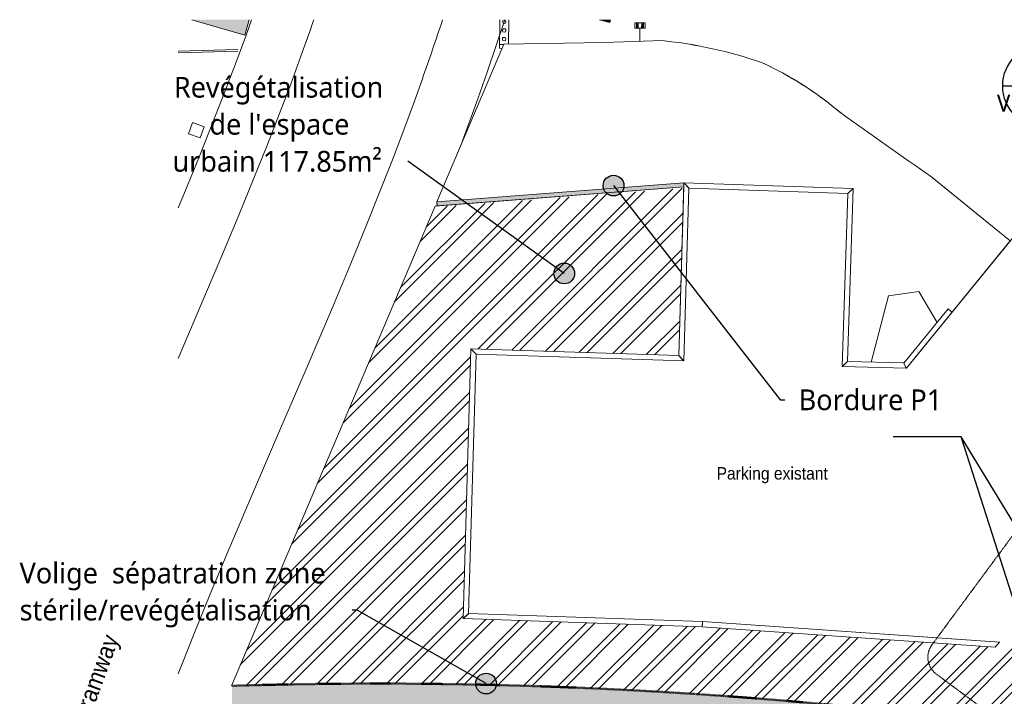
# Model space of a CAD drawing. Header units: centimetres. Extents: x -3187 to 4392, y -3706 to 602.
# Tile 12 of 26: x -3187 to -336, y -1356 to 602. Entities that reach past the tile are written whole.
import ezdxf

# ---------------------------------------------------------------- set-up
doc = ezdxf.new("R2010")
doc.units = ezdxf.units.CM
doc.linetypes.add('Tiret point', pattern=[0.625, 0.25, -0.1875, 0, -0.1875])
for name, color, linetype, lineweight in [('0-1', 7, 'Continuous', 5), ('ANNOTATIONS-10', 7, 'Continuous', 30), ('ANNOTATIONS-8', 7, 'Tiret point', 50), ('Courbes secondaires', 7, 'Continuous', 9), ('SERRU', 7, 'Continuous', 9), ('SERRU-traverse', 7, 'Continuous', 9), ('SOL', 7, 'Continuous', 9), ('Solide topographique', 7, 'Continuous', 9)]:
    doc.layers.add(name, color=color, linetype=linetype, lineweight=lineweight)
for name, color, linetype, lineweight, true_color in [('AB1_MAC-1', 7, 'Continuous', 9, 0xaaaaaa), ('AB1_RAI-1', 7, 'Continuous', 9, 0xaaaaaa), ('AB1_VOI-1', 7, 'Continuous', 9, 0xaaaaaa), ('AB1_VOI_MAR-1', 7, 'Continuous', 9, 0xe2e2e2), ('AB1_VOI_MAR-2', 7, 'Continuous', 9, 0xaaaaaa), ('AB1_VOI_TVR-1', 7, 'Continuous', 9, 0xaaaaaa), ('AB3_PSI-1', 7, 'Continuous', 9, 0xaaaaaa), ('AB5_EL_MAT-1', 7, 'Continuous', 9, 0xaaaaaa), ('ANNOTATIONS-11', 7, 'Continuous', 30, 0x000080), ('ANNOTATIONS-13', 7, 'Tiret point', 30, 0x0080ff), ('ANNOTATIONS-2', 5, 'Continuous', 9, 0x0000ff), ('ANNOTATIONS-5', 7, 'Continuous', 9, 0x00df00), ('ANNOTATIONS-6', 7, 'Continuous', 9, 0xff8040), ('TITRARCHI-1', 7, 'Continuous', 30, 0xa0a0a0), ('TITRARCHI-2', 1, 'Continuous', 30, 0xff0000)]:
    doc.layers.add(name, color=color, linetype=linetype, lineweight=lineweight, true_color=true_color)
doc.styles.add('Arial', font='arial.ttf', dxfattribs={"width": 0.9, "height": 50})
doc.styles.add('Arial_1', font='arial.ttf', dxfattribs={"width": 0.9, "height": 36})
doc.styles.add('Trebuchet MS', font='trebuc.ttf', dxfattribs={"height": 60})
doc.styles.add('Trebuchet MS_1', font='trebuc.ttf', dxfattribs={"height": 50})

# ---------------------------------------------------------------- blocks, each defined once
blk = doc.blocks.new('Garde-corps - Garde-corps-488650-2021_015_1011_ARC_1_100_Aménagement extérieur Etat projeté')
at = {"layer": 'SERRU-traverse'}
for p, q in [((-1278.9, -369.9), (-1264, 130.2)), ((-1278.9, -369.9), (-1264.3, 118.1)), ((-1249.4, 114.7), (-1264.4, -385.4)), ((-1264.4, -385.4), (-1249.4, 114.7)), ((-1253.7, 119.3), (-1264, 130.2)), ((-1264, 130.2), (-1249.4, 114.7)), ((-1264, 130.2), (-773.4, 114)), ((-1264, 130.2), (-773.4, 114)), ((-1249.4, 114.7), (-1264, 130.2)), ((-1264, 130.2), (-1253.7, 119.3)), ((-1249.4, 114.7), (-1251.8, 117.3)), ((-1251.8, 117.3), (-1249.4, 114.7)), ((-788.9, 99.5), (-1249.4, 114.7)), ((-1249.4, 114.7), (-788.9, 99.5)), ((-805.6, -401.6), (-788.9, 99.5)), ((-788.9, 99.5), (-805.6, -401.6)), ((-773.4, 114), (-790.1, -387)), ((-773.4, 114), (-790.1, -387)), ((-773.4, 114), (-788.9, 99.5)), ((-788.9, 99.5), (-773.4, 114)), ((-788.9, 99.5), (-786.3, 101.9)), ((-786.3, 101.9), (-788.9, 99.5)), ((-784.3, 103.8), (-773.4, 114)), ((-773.4, 114), (-784.3, 103.8)), ((-626.9, -391.4), (-499.1, -235)), ((-619.7, -406.3), (-487.5, -244.5)), ((-487.5, -244.5), (-619.6, -406.1)), ((-499.1, -235), (-491, -241.7)), ((-489.5, -242.9), (-487.5, -244.5)), ((-1902.5, -1131), (-1880.3, -350)), ((-1902.5, -1131), (-1880.3, -350)), ((-1865.7, -365.5), (-1887, -1116.5)), ((-1887, -1116.5), (-1865.7, -365.5)), ((-1870, -360.9), (-1880.3, -350)), ((-1880.3, -350), (-1865.7, -365.5)), ((-1880.3, -350), (-1278.9, -369.9)), ((-1880.3, -350), (-1278.9, -369.9)), ((-1865.7, -365.5), (-1880.3, -350)), ((-1880.3, -350), (-1870, -360.9)), ((-1865.7, -365.5), (-1868.1, -362.9)), ((-1868.1, -362.9), (-1865.7, -365.5)), ((-1264.4, -385.4), (-1865.7, -365.5)), ((-1865.7, -365.5), (-1264.4, -385.4)), ((-1268.7, -380.9), (-1278.9, -369.9)), ((-1278.9, -369.9), (-1264.4, -385.4)), ((-1264.4, -385.4), (-1278.9, -369.9)), ((-1278.9, -369.9), (-1268.7, -380.9)), ((-1264.4, -385.4), (-1266.8, -382.9)), ((-1266.8, -382.9), (-1264.4, -385.4)), ((-790.1, -387), (-805.6, -401.6)), ((-805.6, -401.6), (-790.1, -387)), ((-801, -397.3), (-790.1, -387)), ((-790.1, -387), (-801, -397.3)), ((-790.1, -387), (-626.7, -391.2)), ((-790.1, -387), (-627, -391.1)), ((-626.7, -391.2), (-627, -391.1)), ((-627, -391.1), (-626.9, -391.4)), ((-626.9, -391.4), (-626.7, -391.2)), ((-622, -402.1), (-626.9, -391.4)), ((-805.6, -401.6), (-803, -399.2)), ((-803, -399.2), (-805.6, -401.6)), ((-619.7, -406.3), (-805.6, -401.6)), ((-805.6, -401.6), (-619.7, -406.3)), ((-619.7, -406.3), (-621.1, -404.1)), ((-1902.5, -1131), (-1887, -1116.5)), ((-1887, -1116.5), (-1902.5, -1131)), ((-1891.6, -1120.8), (-1902.5, -1131)), ((-1902.5, -1131), (-1891.6, -1120.8)), ((-1210.6, -1154.7), (-1902.5, -1131)), ((-1210.6, -1154.7), (-1902.5, -1131)), ((-1887, -1116.5), (-1889.6, -1118.9)), ((-1889.6, -1118.9), (-1887, -1116.5)), ((-1887, -1116.5), (-1209.8, -1139.7)), ((-1209.8, -1139.7), (-1887, -1116.5)), ((-1210.6, -1154.7), (-1209.8, -1139.7)), ((-1209.8, -1139.7), (-1210.6, -1154.7)), ((-1209.8, -1139.7), (-1210, -1142.2)), ((-1210, -1142.2), (-1209.8, -1139.7)), ((-1209.8, -1139.7), (-350.3, -1199.5)), ((-350.3, -1199.5), (-1209.8, -1139.7)), ((-1210.1, -1144.2), (-1210.6, -1154.7)), ((-1210.6, -1154.7), (-1210.1, -1144.2)), ((-362.2, -1213.7), (-1210.6, -1154.7)), ((-362.2, -1213.7), (-1210.6, -1154.7))]:
    blk.add_line(p, q, dxfattribs=at)
at = {"layer": 'SERRU-traverse', "flags": 128}
for points in [[(-1251.8, 117.3), (-1252, 117.4), (-1252.2, 117.6), (-1252.5, 118), (-1252.9, 118.4), (-1253.3, 118.8), (-1253.7, 119.3)], [(-1253.7, 119.3), (-1253.3, 118.8), (-1252.9, 118.4), (-1252.5, 118), (-1252.2, 117.6), (-1252, 117.4), (-1251.8, 117.3)], [(-786.3, 101.9), (-786.2, 102), (-786, 102.2), (-785.6, 102.6), (-785.2, 102.9), (-784.8, 103.3), (-784.3, 103.8)], [(-784.3, 103.8), (-784.8, 103.3), (-785.2, 102.9), (-785.6, 102.6), (-786, 102.2), (-786.2, 102), (-786.3, 101.9)], [(-491, -241.7), (-490.6, -242), (-490.3, -242.2), (-490, -242.5), (-489.7, -242.7), (-489.6, -242.8), (-489.5, -242.9)], [(-1868.1, -362.9), (-1868.2, -362.7), (-1868.5, -362.5), (-1868.8, -362.2), (-1869.1, -361.8), (-1869.6, -361.3), (-1870, -360.9)], [(-1870, -360.9), (-1869.6, -361.3), (-1869.1, -361.8), (-1868.8, -362.2), (-1868.5, -362.5), (-1868.2, -362.7), (-1868.1, -362.9)], [(-1266.8, -382.9), (-1266.9, -382.7), (-1267.1, -382.5), (-1267.5, -382.2), (-1267.8, -381.8), (-1268.2, -381.3), (-1268.7, -380.9)], [(-1268.7, -380.9), (-1268.2, -381.3), (-1267.8, -381.8), (-1267.5, -382.2), (-1267.1, -382.5), (-1266.9, -382.7), (-1266.8, -382.9)], [(-803, -399.2), (-802.9, -399), (-802.6, -398.8), (-802.3, -398.5), (-801.9, -398.1), (-801.5, -397.7), (-801, -397.3)], [(-801, -397.3), (-801.5, -397.7), (-801.9, -398.1), (-802.3, -398.5), (-802.6, -398.8), (-802.9, -399), (-803, -399.2)], [(-621.1, -404.1), (-621.1, -403.9), (-621.3, -403.7), (-621.4, -403.4), (-621.6, -403), (-621.8, -402.6), (-622, -402.1)], [(-621.9, -402.3), (-621.7, -402.7), (-621.5, -403.1)], [(-1889.6, -1118.9), (-1889.7, -1119.1), (-1890, -1119.3), (-1890.3, -1119.6), (-1890.7, -1120), (-1891.1, -1120.4), (-1891.6, -1120.8)], [(-1891.6, -1120.8), (-1891.1, -1120.4), (-1890.7, -1120), (-1890.3, -1119.6), (-1890, -1119.3), (-1889.7, -1119.1), (-1889.6, -1118.9)], [(-1210, -1142.2), (-1210, -1142.4), (-1210, -1142.6), (-1210, -1142.9), (-1210, -1143.3), (-1210.1, -1143.7), (-1210.1, -1144.2)], [(-1210.1, -1144.2), (-1210.1, -1143.7), (-1210, -1143.3), (-1210, -1142.9), (-1210, -1142.6), (-1210, -1142.4), (-1210, -1142.2)]]:
    blk.add_lwpolyline(points, dxfattribs=at)
blk = doc.blocks.new('Garde-corps - Garde-corps-496687-2021_015_1011_ARC_1_100_Aménagement extérieur Etat projeté')
at = {"layer": 'SERRU-traverse'}
for p, q in [((-1978.7, 74.9), (-1264, 130.2)), ((-1978.7, 74.9), (-1264, 130.2)), ((-1977.8, 63), (-1264.3, 118.1)), ((-1264.3, 118.1), (-1977.8, 63)), ((-1978.1, 66.6), (-1978.7, 74.9)), ((-1978.7, 74.9), (-1977.8, 63)), ((-1977.8, 63), (-1978, 64.6))]:
    blk.add_line(p, q, dxfattribs=at)
at = {"layer": 'SERRU-traverse', "flags": 128}
blk.add_lwpolyline([(-1978, 64.6), (-1978, 64.8), (-1978, 65), (-1978, 65.3), (-1978, 65.7), (-1978.1, 66.1), (-1978.1, 66.6)], dxfattribs=at)
blk = doc.blocks.new('B02_ARC_rvt-1-2021_015_1011_ARC_1_100_Aménagement extérieur Etat projeté')
at = {"layer": 'Courbes secondaires'}
for p, q in [((-671.5, -197.2), (-721.7, -388.7)), ((-583.9, -184.8), (-671.5, -197.2)), ((-530.9, -273.9), (-583.9, -184.8))]:
    blk.add_line(p, q, dxfattribs=at)
at = {"layer": 'SOL'}
for p, q in [((-1264.4, -385.4), (-1249.4, 114.7)), ((-1249.4, 114.7), (-1264.4, -385.4)), ((-1249.4, 114.7), (-788.9, 99.5)), ((-788.9, 99.5), (-1249.4, 114.7)), ((-788.9, 99.5), (-805.6, -401.6)), ((-805.6, -401.6), (-788.9, 99.5)), ((-619.7, -406.3), (-307.8, -24.5)), ((-307.8, -24.5), (-619.6, -406.1)), ((-1887, -1116.5), (-1865.7, -365.5)), ((-1865.7, -365.5), (-1887, -1116.5)), ((-1865.7, -365.5), (-1264.4, -385.4)), ((-1264.4, -385.4), (-1865.7, -365.5)), ((-805.6, -401.6), (-619.7, -406.3)), ((-619.7, -406.3), (-805.6, -401.6)), ((-1209.8, -1139.7), (-1887, -1116.5)), ((-1887, -1116.5), (-1209.8, -1139.7)), ((-349.1, -1199.6), (-1209.8, -1139.7)), ((-1209.8, -1139.7), (-350.3, -1199.5))]:
    blk.add_line(p, q, dxfattribs=at)
for points in [[(-2451.6, -1322.4), (-2451.3, -1322.3), (-2451, -1322.3), (-2450.7, -1322.3)], [(-2450.7, -1322.3), (-2451, -1322.3), (-2451.3, -1322.3), (-2451.6, -1322.4)], [(-2321.4, -1320.1), (-2321.1, -1320.1), (-2320.8, -1320.1), (-2320.6, -1320.1)], [(-2320.6, -1320.1), (-2320.8, -1320.1), (-2321.1, -1320.1), (-2321.4, -1320.1)], [(-2191.2, -1319.1), (-2191, -1319.1), (-2190.7, -1319.1), (-2190.5, -1319.1)], [(-2190.5, -1319.1), (-2190.7, -1319.1), (-2191, -1319.1), (-2191.2, -1319.1)]]:
    blk.add_open_spline(points, degree=3, dxfattribs=at)
at = {"layer": 'Solide topographique'}
for p, q in [((-1978.7, 74.9), (-1785, 531)), ((-1978.7, 74.9), (-1785, 531)), ((-1785, 531), (-1494.5, 536)), ((-1785, 531), (-1494.5, 536)), ((-1494.5, 536), (-1326.2, 541.4)), ((-1494.5, 536), (-1326.2, 541.4)), ((-545.8, 146), (-318.9, -38)), ((-545.8, 146), (-318.9, -38)), ((-1984, 62.5), (-1264.3, 118.1)), ((-1984, 62.5), (-1264.3, 118.1)), ((-1264, 130.2), (-1978.7, 74.9)), ((-1264, 130.2), (-1978.7, 74.9)), ((-1264.3, 118.1), (-1278.9, -369.9)), ((-1264.3, 118.1), (-1278.9, -369.9)), ((-773.4, 114), (-1264, 130.2)), ((-773.4, 114), (-1264, 130.2)), ((-790.1, -387), (-773.4, 114)), ((-790.1, -387), (-773.4, 114)), ((-2573.9, -1325.5), (-1984, 62.5)), ((-2573.9, -1325.5), (-1984, 62.5)), ((-318.9, -38), (-607.7, -391.6)), ((-318.9, -38), (-607.7, -391.6)), ((-1880.3, -350), (-1902.5, -1131)), ((-1880.3, -350), (-1902.5, -1131)), ((-1278.9, -369.9), (-1880.3, -350)), ((-1278.9, -369.9), (-1880.3, -350)), ((-626.7, -391.2), (-790.1, -387)), ((-626.7, -391.2), (-790.1, -387)), ((-1902.5, -1131), (-1210.6, -1154.7)), ((-1902.5, -1131), (-1210.6, -1154.7)), ((-1210.6, -1154.7), (-362.2, -1213.7)), ((-1210.6, -1154.7), (-362.2, -1213.7)), ((-362.2, -1213.7), (-350.3, -1199.5)), ((-2572, -1325.5), (-2573.9, -1325.5)), ((-2445.9, -1322.2), (-2451.6, -1322.4)), ((-2318, -1320.1), (-2321.4, -1320.1)), ((-2190.2, -1319.1), (-2191.2, -1319.1)), ((-1348.4, -1341.9), (-1363.3, -1341.1)), ((-1218.4, -1350), (-1235.4, -1348.9))]:
    blk.add_line(p, q, dxfattribs=at)
for centre, radius, start, end in [((-1454, -720.2), 1268.1, 70.9191, 84.2139), ((-1439, -404.1), 968.6, 49.5636, 65.6389), ((-1439, -404.1), 968.6, 53.5824, 65.6389), ((-1439, -404.1), 968.6, 49.5636, 53.5824), ((21723.7, 31974.2), 38845.4, 234.54189, 235.02028), ((21723.7, 31974.2), 38845.4, 234.54189, 235.02028), ((-2147.8, -15289.8), 13970.7, 91.29138, 91.46461)]:
    blk.add_arc(centre, radius, start, end, dxfattribs=at)
for points in [[(-1326.2, 541.4), (-1228.6, 531.5), (-1132.2, 510.3), (-1039.5, 478.2)], [(-2445, -1322.2), (-2445.3, -1322.2), (-2445.6, -1322.2), (-2445.9, -1322.2)], [(-2317.1, -1320.1), (-2317.4, -1320.1), (-2317.7, -1320.1), (-2318, -1320.1)], [(-2189.1, -1319.1), (-2189.4, -1319.1), (-2189.7, -1319.1), (-2190, -1319.1)], [(-2061.1, -1319.3), (-2061.4, -1319.3), (-2061.6, -1319.3), (-2061.9, -1319.3)], [(-1933, -1320.7), (-1933.2, -1320.7), (-1933.5, -1320.7), (-1933.7, -1320.7)], [(-1804.6, -1323.3), (-1804.9, -1323.3), (-1805.1, -1323.3), (-1805.3, -1323.2)], [(-1676.1, -1327), (-1676.3, -1327), (-1676.5, -1327), (-1676.7, -1327)], [(-1547, -1332), (-1547.3, -1332), (-1547.5, -1332), (-1547.7, -1331.9)], [(-1417.3, -1338.2), (-1417.6, -1338.1), (-1417.8, -1338.1), (-1418, -1338.1)], [(-1286.3, -1345.6), (-1286.5, -1345.6), (-1286.8, -1345.6), (-1287.1, -1345.6)], [(-1165.4, -1353.6), (-1165.6, -1353.6), (-1165.7, -1353.6), (-1165.8, -1353.6)]]:
    blk.add_open_spline(points, degree=3, dxfattribs=at)
at = {"layer": 'SERRU'}
for name in ['Garde-corps - Garde-corps-496687-2021_015_1011_ARC_1_100_Aménagement extérieur Etat projeté', 'Garde-corps - Garde-corps-488650-2021_015_1011_ARC_1_100_Aménagement extérieur Etat projeté']:
    blk.add_blockref(name, (0, 0), dxfattribs=at)
blk = doc.blocks.new('site_dwg_FEUXTVR-310713-2021_015_1011_ARC_1_100_Aménagement extérieur Etat projeté')
at = {"layer": 'AB3_PSI-1'}
for p, q in [((-13, 96.8), (-13, 179.4)), ((13, 179.6), (13, 108.9)), ((-5.4, 96.8), (-13, 96.8))]:
    blk.add_line(p, q, dxfattribs=at)
for centre, start, end in [((0, 173.5), 360, 180), ((0, 173.5), 180, 360), ((0, 148.5), 360, 180), ((0, 148.5), 180, 360), ((0, 123.5), 360, 180), ((0, 123.5), 180, 360)]:
    blk.add_arc(centre, 5, start, end, dxfattribs=at)
blk = doc.blocks.new('site_dwg_FEUXPIET-310714-2021_015_1011_ARC_1_100_Aménagement extérieur Etat projeté')
at = {"layer": 'AB3_PSI-1'}
for points in [[(-5, 119.7), (-10, 119.7), (-10, 132.7), (-5, 132.7)], [(10, 119.7), (5, 119.7), (5, 132.7), (10, 132.7)]]:
    blk.add_hatch(color=256, dxfattribs=at).paths.add_polyline_path(points)
for p, q in [((-10, 119.7), (-10, 132.7)), ((-10, 132.7), (-5, 132.7)), ((-5, 119.7), (-10, 119.7)), ((-5, 132.7), (-5, 119.7)), ((0, 118.7), (0, 80.2)), ((5, 119.7), (5, 132.7)), ((5, 132.7), (10, 132.7)), ((10, 119.7), (5, 119.7)), ((10, 132.7), (10, 119.7))]:
    blk.add_line(p, q, dxfattribs=at)
at = {"layer": 'AB3_PSI-1', "flags": 128}
for points in [[(-15, 118.7), (-15, 133.7), (15, 133.7), (15, 118.7)], [(-5, 119.7), (-10, 119.7), (-10, 132.7), (-5, 132.7)], [(10, 119.7), (5, 119.7), (5, 132.7), (10, 132.7)]]:
    blk.add_lwpolyline(points, close=True, dxfattribs=at)
blk = doc.blocks.new('site_dwg-305339-2021_015_1011_ARC_1_100_Aménagement extérieur Etat projeté')
at = {"layer": 'AB1_VOI_MAR-1'}
for points in [[(25236.1, 20749.4), (25252.5, 20793.2), (25086.1, 20793.2)], [(25239.7, 20748.4), (25252.7, 20793.2), (25086.1, 20793.2)], [(26296.9, 20785.3), (26299, 20793.4), (26266.9, 20793.4)]]:
    blk.add_hatch(color=256, dxfattribs=at).paths.add_polyline_path(points)
at = {"layer": 'AB1_RAI-1', "flags": 128}
for points in [[(25046.6, 19813), (25096.4, 19928.5), (25170.8, 20103.6), (25222.7, 20227.8), (25266.4, 20334.8), (25305.2, 20431.9), (25340.3, 20522.1), (25372.6, 20607.2), (25402.4, 20688.2), (25425.1, 20751.4)], [(25340.6, 19603.2), (25417.5, 19781.8), (25493.6, 19960.7), (25546.6, 20087.5), (25591.4, 20196.9), (25631, 20296.1), (25667, 20388.2), (25700.1, 20475.1), (25730.7, 20557.9), (25753.9, 20622.4)], [(25046.8, 18900), (25056.6, 18925), (25095.3, 19022.1), (25139.1, 19129.1), (25190.9, 19253.3), (25265.4, 19428.4), (25340.6, 19603.2)]]:
    blk.add_lwpolyline(points, dxfattribs=at)
at = {"layer": 'AB1_RAI-1'}
for radius, start, end in [(8000, 340.52752, 340.84437), (8353, 340.44517, 341.68441)]:
    blk.add_arc((17882.6, 23418.2), radius, start, end, dxfattribs=at)
at = {"layer": 'AB1_VOI-1'}
for p, q in [((25046.5, 20702.5), (25219.9, 20707.2)), ((25046.5, 20697.5), (25220, 20702.2)), ((25977, 20721.3), (25989.5, 20721.6)), ((27229.9, 20337), (27230.1, 20336.9)), ((27456.1, 20153.7), (27230.1, 20336.9))]:
    blk.add_line(p, q, dxfattribs=at)
for start, end in [(52.4834, 53.0258), (49.6374, 49.7497)]:
    blk.add_arc((26337, 19786.6), 968.6, start, end, dxfattribs=at)
at = {"layer": 'AB1_VOI_MAR-2', "flags": 128}
for points in [[(25252.7, 20793.2), (25239.7, 20748.4), (25086.1, 20793.2)], [(26299, 20793.4), (26296.9, 20785.3), (26266.9, 20793.4)]]:
    blk.add_lwpolyline(points, dxfattribs=at)
at = {"layer": 'AB1_VOI_TVR-1', "flags": 128}
for points in [[(25046.6, 20248.7), (25064.8, 20292.3), (25108.2, 20398.1), (25146.5, 20493.7), (25181.2, 20582.5), (25212.9, 20666), (25242.4, 20745.6), (25259.4, 20793.2)], [(25865.3, 20429.2), (25914.8, 20564.5), (25941.9, 20642), (25968, 20719.2), (25992.4, 20793.3)]]:
    blk.add_lwpolyline(points, dxfattribs=at)
at = {"layer": 'AB5_EL_MAT-1', "flags": 128}
blk.add_lwpolyline([(25088.4, 20495.9), (25122.2, 20483.8), (25110.5, 20451.1), (25076.7, 20463.3)], close=True, dxfattribs=at)
for name, p, rotation in [('site_dwg_FEUXTVR-310713-2021_015_1011_ARC_1_100_Aménagement extérieur Etat projeté', (25989.6, 20613.8), 359.5483838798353), ('site_dwg_FEUXPIET-310714-2021_015_1011_ARC_1_100_Aménagement extérieur Etat projeté', (26382.7, 20650.6), 359.5372978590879)]:
    blk.add_blockref(name, p, dxfattribs=dict(rotation=rotation))
blk = doc.blocks.new('Plan d_étage - Marqueur métrique-3751-2021_015_1011_ARC_1_100_Aménagement extérieur Etat projeté')
at = {"layer": 'ANNOTATIONS-10'}
blk.add_line((-0.6, 0), (0.6, 0), dxfattribs=at)
for start, end in [(360, 180), (180, 360)]:
    blk.add_arc((0, 0), 0.6, start, end, dxfattribs=at)

msp = doc.modelspace()

# ---------------------------------------------------------------- hatches: boundary and pattern name
at = {"layer": 'ANNOTATIONS-2'}
msp.add_hatch(color=256, dxfattribs=at).paths.add_polyline_path([(-1984, 62.5), (-1264, 118.2), (-1264.2, 130.2), (-1978.7, 74.9), (-1983.6, 63.4)])
at = {"layer": 'ANNOTATIONS-5'}
h = msp.add_hatch(dxfattribs=at)
h.set_pattern_fill('FP_11', color=256, style=0, pattern_type=2)
h.set_pattern_definition([(45, (0, 0), (-50.2894, 50.2894), []), (45, (0, 76.2), (-50.2894, 50.2894), [])])
h.paths.add_polyline_path([(73.6, -1496.8), (-324.4, -1168.3), (-349, -1197.9), (-350.2, -1214.5), (-1210.6, -1154.7), (-1902.5, -1131), (-1880.3, -350), (-1278.9, -369.9), (-1264.4, 115.1), (-1985.4, 59.4), (-2573.9, -1325.5), (-2439.3, -1322.1), (-2286.1, -1319.8), (-2165.5, -1319.1), (-2041.1, -1319.5), (-1908.3, -1321.1), (-1763.4, -1324.4), (-1642.9, -1328.2), (-1510.3, -1333.6), (-1361.3, -1341.3), (-1222, -1349.8), (-1112.7, -1357.4), (-959.3, -1369.8), (-838.6, -1380.6), (-716, -1392.6), (-584, -1406.8), (-436.6, -1424.3), (-316, -1439.7), (-188.9, -1457.1), (-57.6, -1476.3), (66, -1495.6)])
at = {"layer": 'ANNOTATIONS-6'}
h = msp.add_hatch(dxfattribs=at)
h.set_pattern_fill('FP_12', color=256, style=0, pattern_type=2)
h.set_pattern_definition([(228.013, (14.4, 20), (-159.99882345, -180.0006433), [2.691, -266.382]), (184.97, (12.6, 18), (239.99957759, 20.00105332), [4.617, -457.118]), (132.51, (8, 17.6), (199.9980917, -220.00195797), [3.256, -322.321]), (267.274, (0.2, 12.6), (19.99784689, 400.00055012), [4.205, -416.271]), (292.834, (0, 8.4), (-100.00137713, 239.9992203), [4.123, -408.187]), (357.274, (1.6, 4.6), (-400.00055012, 19.99784689), [4.205, -416.271]), (37.694, (5.8, 4.4), (-260.00116156, -199.9991451), [5.561, -550.497]), (72.255, (10.2, 7.8), (140.00245203, 439.99898205), [5.25, -519.726]), (121.43, (11.8, 12.8), (-160.0018338, 259.9985448), [4.219, -417.681]), (175.236, (9.6, 16.4), (219.9998909, -20.0014679), [4.817, -236.015]), (222.397, (4.8, 16.8), (-240.00184537, -219.99831446), [6.229, -616.668]), (138.814, (20, 12.4), (-139.999334, 120.0003242), [2.126, -210.477]), (171.469, (18.4, 13.8), (259.99976673, -40.00105687), [4.045, -400.43]), (225, (14.4, 14.4), (2e-15, -19.99981), [2.828, -25.456]), (203.199, (13, 16.8), (99.9994107, 40.0007246), [1.523, -150.792]), (291.801, (11.6, 16.2), (-19.9993305, 59.9997923), [2.154, -105.549]), (30.964, (12.4, 14.2), (59.9994675, 40.0000705), [3.499, -113.12]), (161.565, (15.4, 16), (39.999948, -20.000493), [2.53, -60.716]), (16.389, (0, 16.2), (200.00039488, 59.99841248), [3.544, -350.857]), (70.346, (3.4, 17.2), (-80.0003056, -219.99974597), [2.973, -294.348]), (293.199, (15.4, 20), (-40.0007246, 99.9994107), [3.046, -149.269]), (343.61, (16.6, 17.2), (-199.99934767, 60.00190313), [3.544, -350.857]), (339.444, (0, 3.8), (-100.0001048, 40.0001376), [3.418, -167.462]), (294.775, (3.2, 2.6), (-99.999383, 220.0004106), [2.864, -283.493]), (66.801, (15.6, 0), (40.0007246, 99.9994107), [3.046, -149.269]), (17.354, (16.8, 2.8), (-260.00020145, -80.00004515), [3.353, -331.908]), (69.444, (5.8, 0), (-40.0001376, -100.0001048), [1.709, -169.171]), (101.31, (14.4, 0), (-19.9998216, 80.0002586), [1.02, -100.961]), (165.964, (14.2, 1), (59.9997606, -19.99996), [4.123, -78.339]), (186.009, (10.2, 2), (200.00023056, 19.99985026), [3.821, -378.278]), (303.69, (12.4, 12.4), (-19.999946, 40.000009), [2.884, -69.227]), (353.157, (14, 10), (339.99990725, -40.00135393), [5.036, -498.551]), (60.945, (19, 9.4), (-80.0011217, -139.9988431), [2.059, -203.853]), (90, (20, 11.2), (-20, 20), [1.2, -18.8]), (120.256, (9.8, 2.6), (79.9987505, -140.0010309), [2.778, -275.07]), (48.013, (8.4, 5), (159.99882345, 180.0006433), [5.381, -263.691]), (0, (12, 9), (20, 20), [5.2, -14.8]), (325.305, (17.2, 9), (-200.0004599, 139.9996309), [3.162, -313.065]), (254.055, (19.8, 7.2), (-19.9995574, -79.9997548), [2.912, -142.69]), (207.646, (19, 4.4), (-379.99957953, -199.99997794), [4.741, -469.389]), (175.426, (14.8, 2.2), (-260.00009588, 20.00035938), [5.016, -496.581])])
h.paths.add_polyline_path([(1435.1, -1848.4), (1450.5, -1790.4), (1309.4, -1753.6), (1203.2, -1726.9), (1079.1, -1696.8), (954.8, -1667.9), (809.8, -1635.8), (705.3, -1613.5), (566.9, -1585.4), (454.9, -1563.6), (443.8, -1622.6), (588.7, -1650.9), (709.3, -1675.7), (817.4, -1698.8), (950.5, -1728.5), (1071.2, -1756.6), (1211.9, -1790.9), (1332.5, -1821.5), (1412.9, -1842.6)])
h.paths.add_polyline_path([(64.1, -1556), (73.6, -1496.8), (-74.7, -1473.8), (-188.9, -1457.1), (-320.5, -1439.1), (-456.7, -1421.8), (-584, -1406.8), (-718, -1392.4), (-848.1, -1379.6), (-999.5, -1366.4), (-1120.1, -1356.9), (-1245.1, -1348.2), (-1377.7, -1340.3), (-1522.2, -1333.1), (-1642.9, -1328.2), (-1775.6, -1324), (-1924.2, -1320.9), (-2064.9, -1319.4), (-2173.8, -1319.1), (-2326.3, -1320.3), (-2439.3, -1322.1), (-2572, -1325.5), (-2572, -1385.5), (-2439.8, -1382.1), (-2286.1, -1379.8), (-2165.5, -1379.1), (-2043, -1379.4), (-1904.1, -1381.2), (-1763.4, -1384.4), (-1622.7, -1389.1), (-1502.1, -1394.1), (-1361.3, -1401.4), (-1240.7, -1408.7), (-1100, -1418.6), (-979.4, -1428.2), (-838.6, -1440.9), (-718, -1452.7), (-591.2, -1466.4), (-436.6, -1484.8), (-316, -1500.2), (-197.5, -1516.4), (-66.6, -1535.6), (45.9, -1553.2)])
at = {"layer": 'TITRARCHI-2'}
h = msp.add_hatch(color=256, dxfattribs=at)
edge = h.paths.add_edge_path()
edge.add_arc((-1467.5, 121.9), 30, 0, 360)
h = msp.add_hatch(color=256, dxfattribs=at)
edge = h.paths.add_edge_path()
edge.add_arc((-1610.2, -132.3), 30, 0, 360)
h = msp.add_hatch(color=256, dxfattribs=at)
edge = h.paths.add_edge_path()
edge.add_arc((-1836.5, -1319), 30, 0, 360)

# ---------------------------------------------------------------- linework, layer by layer
at = {"layer": 'ANNOTATIONS-13'}
for p, q in [((243.9, -138.1), (-546.1, -1207.2)), ((-533.5, -1291.1), (365.9, -1955.7))]:
    msp.add_line(p, q, dxfattribs=at)
msp.add_arc((-497.8, -1242.8), 60, 143.5362, 233.5362, dxfattribs=at)
at = {"layer": 'ANNOTATIONS-8'}
msp.add_arc((-2147.8, -15289.8), 13970.7, 80.85095, 91.74016, dxfattribs=at)
at = {"layer": 'TITRARCHI-2'}
for p, q in [((-2062.7, 192.3), (-2062.7, 192.3)), ((-1610.2, -132.3), (-2062.7, 192.3)), ((-1467.5, 121.9), (-985.2, -497.9)), ((-985.2, -497.9), (-972, -497.9)), ((-460.8, -605), (-657.9, -605)), ((-273.8, -1189.1), (-460.8, -605)), ((-181.7, -1064.1), (-460.8, -605)), ((-2209.8, -1106.3), (-2224.2, -1106.3)), ((-1836.5, -1319), (-2209.8, -1106.3))]:
    msp.add_line(p, q, dxfattribs=at)
for centre in [(-1467.5, 121.9), (-1610.2, -132.3), (-1836.5, -1319)]:
    msp.add_circle(centre, 30, dxfattribs=at)

# ---------------------------------------------------------------- block references
at = {"layer": '0-1'}
msp.add_blockref('B02_ARC_rvt-1-2021_015_1011_ARC_1_100_Aménagement extérieur Etat projeté', (0, 0), dxfattribs=at)
at = {"layer": 'AB1_MAC-1', "rotation": 359.9901930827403}
msp.add_blockref('site_dwg-305339-2021_015_1011_ARC_1_100_Aménagement extérieur Etat projeté', (-27778.4, -20187), dxfattribs=at)
at = {"layer": 'ANNOTATIONS-10', "xscale": 199.9999999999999, "yscale": 199.9999999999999, "zscale": 199.9999999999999}
msp.add_blockref('Plan d_étage - Marqueur métrique-3751-2021_015_1011_ARC_1_100_Aménagement extérieur Etat projeté', (-221.6, 410.4), dxfattribs=at)

# ---------------------------------------------------------------- texts
at = {"layer": 'ANNOTATIONS-11', "insert": (-357.7, 385.5), "char_height": 50, "width": 331.899, "attachment_point": 1, "style": 'Trebuchet MS_1'}
msp.add_mtext('VRD0003', dxfattribs=at)
at = {"layer": 'TITRARCHI-1', "insert": (-1169.2, -692.7), "char_height": 36, "width": 372.304, "attachment_point": 1, "style": 'Arial_1'}
msp.add_mtext('Parking existant', dxfattribs=at)
at = {"layer": 'TITRARCHI-1', "insert": (-3073.3, -1519.7), "char_height": 50, "width": 445.899, "attachment_point": 1, "rotation": 69.9033, "style": 'Arial'}
msp.add_mtext('voie tramway', dxfattribs=at)
at = {"layer": 'TITRARCHI-2', "char_height": 60, "attachment_point": 1, "style": 'Trebuchet MS'}
for s, insert, width in [('Revégétalisation ', (-2740.4, 436.6), 772.827), ("de l'espace  ", (-2637.3, 329.5), 569.198), ('urbain 117.85m²  ', (-2744.4, 222.3), 777.637), ('Bordure P1 ', (-931.4, -467.9), 521.097), ('Volige  sépatration zone ', (-3186.9, -969.2), 1135.189), ('stérile/revégétalisation ', (-3186.9, -1076.3), 1117.552)]:
    msp.add_mtext(s, dxfattribs=dict(at, insert=insert, width=width))

doc.saveas('drawing.dxf')
